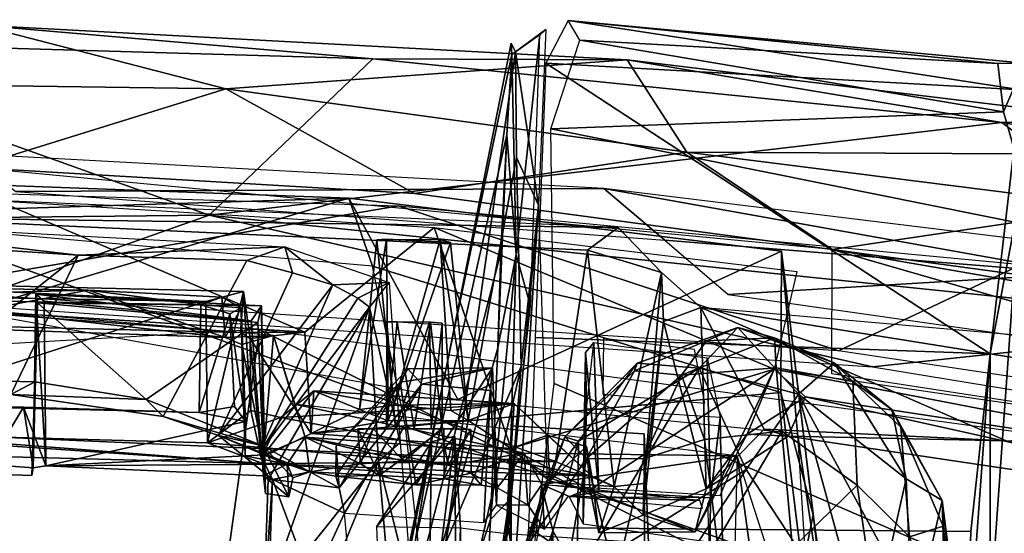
# Model space of a CAD drawing. Header units: millimetres. Extents: x -367 to 317, y -615 to 392.
# Tile 177 of 191: x 16 to 77, y 264 to 295. Entities that reach past the tile are written whole.
import ezdxf

# ---------------------------------------------------------------- set-up
doc = ezdxf.new("R2010")
doc.units = ezdxf.units.MM
doc.layers.add('Fbx_Root', color=7, linetype='Continuous', true_color=0x000000)
doc.styles.add('Default', font='arial.ttf')
doc.dimstyles.new('Default', dxfattribs={"dimscale": 10, "dimtxt": 2.5, "dimasz": 3, "dimexe": 1, "dimexo": 0.5, "dimgap": 0.8, "dimtad": 1, "dimtoh": 1, "dimzin": 1, "dimdsep": 46, "dimtxsty": 'Default', "dimcen": 2.5, "dimadec": 1, "dimazin": 1, "dimtfac": 1, "dimtdec": 4, "dimtix": 1, "dimtofl": 0, "dimtmove": 1, "dimatfit": 3, "dimfxl": 1, "dimtolj": 1, "dimtzin": 1, "dimarcsym": 0})

# ---------------------------------------------------------------- blocks, each defined once
blk = doc.blocks.new('*D1')
at = {"layer": 'Defpoints', "color": 0}
for p in [(-317.816, 295.28), (317.184, 295.28), (-317.816, -604.775)]:
    blk.add_point(p, dxfattribs=at)
at = {"layer": 'Fbx_Root', "color": 0, "lineweight": -2}
for p, q in [((-317.816, 290.28), (-317.816, -614.775)), ((317.184, 290.28), (317.184, -614.775)), ((287.184, -604.775), (-287.816, -604.775))]:
    blk.add_line(p, q, dxfattribs=at)
at = {"layer": 'Fbx_Root', "color": 0}
for points in [[(-287.816, -599.775), (-287.816, -609.775), (-317.816, -604.775)], [(287.184, -609.775), (287.184, -599.775), (317.184, -604.775)]]:
    blk.add_solid(points, dxfattribs=at)
at = {"layer": 'Fbx_Root', "color": 0, "insert": (-0.316, -584.012), "char_height": 25, "attachment_point": 5, "style": 'Default'}
blk.add_mtext('\\A1;635.00', dxfattribs=at)

msp = doc.modelspace()

# ---------------------------------------------------------------- linework, layer by layer
at = {"layer": 'Fbx_Root'}
for points in [[(49.873, 295.226, 392.894), (48.485, 292.579, 402.349), (77.836, 290.94, 399.486)], [(49.873, 295.226, 392.894), (76.421, 292.571, 385.574), (50.592, 294.004, 383.732)], [(77.836, 290.94, 399.486), (78.072, 292.598, 392.07), (49.873, 295.226, 392.894)], [(76.421, 292.571, 385.574), (49.873, 295.226, 392.894), (78.072, 292.598, 392.07)], [(-3.994, 291.465, 945.32), (13.465, 294.93, 968.084), (28.712, 291.01, 946.521)], [(37.807, 292.853, 969.491), (13.465, 294.93, 968.084), (-2.584, 294.037, 969.876)], [(37.807, 292.853, 969.491), (53.514, 292.803, 966.816), (13.465, 294.93, 968.084)], [(13.465, 294.93, 968.084), (53.514, 292.803, 966.816), (28.712, 291.01, 946.521)], [(46.393, 293.123, 398.117), (48.116, 294.364, 397.794), (48.499, 294.675, 383.649), (46.619, 293.289, 384.378)], [(48.032, 283.813, 370.08), (46.619, 293.289, 384.378), (48.499, 294.675, 383.649)], [(27.69, 283.183, 970.092), (-2.584, 294.037, 969.876), (-40.459, 282.467, 969.829)], [(37.807, 292.853, 969.491), (-2.584, 294.037, 969.876), (27.69, 283.183, 970.092)], [(48.116, 294.364, 397.794), (46.393, 293.123, 398.117), (46.648, 280.744, 429.296)], [(47.545, 277.553, 437.143), (48.116, 294.364, 397.794), (46.648, 280.744, 429.296)], [(50.592, 294.004, 383.732), (76.761, 289.588, 379.76), (48.808, 288.537, 375.104)], [(50.592, 294.004, 383.732), (76.421, 292.571, 385.574), (76.761, 289.588, 379.76)], [(46.356, 293.821, 391.726), (38.674, 255.37, 398.383), (38.485, 255.314, 406.651), (46.393, 293.123, 398.117)], [(46.619, 293.289, 384.378), (42.286, 262.871, 380.282), (38.674, 255.37, 398.383), (46.356, 293.821, 391.726)], [(46.668, 286.755, 375.415), (42.286, 262.871, 380.282), (46.619, 293.289, 384.378)], [(46.393, 293.123, 398.117), (46.619, 293.289, 384.378), (46.356, 293.821, 391.726)], [(46.619, 293.289, 384.378), (48.032, 283.813, 370.08), (46.668, 286.755, 375.415)], [(76.665, 288.917, 968.123), (37.807, 292.853, 969.491), (27.69, 283.183, 970.092)], [(53.514, 292.803, 966.816), (57.209, 287.092, 937.36), (28.712, 291.01, 946.521)], [(76.665, 288.917, 968.123), (53.514, 292.803, 966.816), (37.807, 292.853, 969.491)], [(46.393, 293.123, 398.117), (38.485, 255.314, 406.651), (38.306, 253.628, 416.1), (46.082, 288.159, 409.565)], [(46.393, 293.123, 398.117), (46.082, 288.159, 409.565), (46.648, 280.744, 429.296)], [(76.665, 288.917, 968.123), (83.503, 289.136, 965.949), (53.514, 292.803, 966.816)], [(53.514, 292.803, 966.816), (83.503, 289.136, 965.949), (85.857, 286.937, 953.015), (57.209, 287.092, 937.36)], [(48.485, 292.579, 402.349), (47.832, 275.617, 442.031), (75.944, 274.615, 438.446)], [(75.944, 274.615, 438.446), (77.836, 290.94, 399.486), (48.485, 292.579, 402.349)], [(76.761, 289.588, 379.76), (76.421, 292.571, 385.574), (78.072, 292.598, 392.07)], [(78.072, 292.598, 392.07), (78.781, 282.477, 371.549), (76.761, 289.588, 379.76)], [(28.712, 291.01, 946.521), (13.044, 286.14, 923.889), (-3.994, 291.465, 945.32)], [(13.044, 286.14, 923.889), (28.712, 291.01, 946.521), (40.365, 284.536, 922.333)], [(28.712, 291.01, 946.521), (57.209, 287.092, 937.36), (40.365, 284.536, 922.333)], [(75.944, 274.615, 438.446), (77.761, 284.205, 411.82), (77.836, 290.94, 399.486)], [(48.808, 288.537, 375.104), (76.761, 289.588, 379.76), (78.781, 282.477, 371.549)], [(121.496, 281.442, 965.39), (83.503, 289.136, 965.949), (76.665, 288.917, 968.123)], [(27.69, 283.183, 970.092), (93.12, 276.419, 967.587), (76.665, 288.917, 968.123)], [(49.002, 272.762, 359.799), (48.808, 288.537, 375.104), (78.781, 282.477, 371.549), (77.902, 260.245, 352.334)], [(121.496, 281.442, 965.39), (76.665, 288.917, 968.123), (93.12, 276.419, 967.587)], [(46.082, 288.159, 409.565), (38.306, 253.628, 416.1), (38.196, 251.251, 425.074), (45.701, 280.899, 425.595)], [(46.648, 280.744, 429.296), (46.082, 288.159, 409.565), (45.526, 274.98, 440.603)], [(45.526, 274.98, 440.603), (46.082, 288.159, 409.565), (45.701, 280.899, 425.595)], [(12.702, 286.97, 962.965), (15.748, 284.649, 948.067), (52.071, 284.83, 961.963)], [(66.18, 281.071, 918.263), (40.365, 284.536, 922.333), (57.209, 287.092, 937.36)], [(42.286, 262.871, 380.282), (46.668, 286.755, 375.415), (46.957, 273.848, 362.195)], [(48.032, 283.813, 370.08), (46.957, 273.848, 362.195), (46.668, 286.755, 375.415)], [(85.857, 286.937, 953.015), (83.961, 283.7, 935.284), (57.209, 287.092, 937.36)], [(57.209, 287.092, 937.36), (83.961, 283.7, 935.284), (66.18, 281.071, 918.263)], [(66.18, 281.071, 918.263), (13.044, 286.14, 923.889), (40.365, 284.536, 922.333)], [(0.181, 285.571, 921.9), (36.313, 284.243, 920.512), (1.825, 283.156, 912.266)], [(0.181, 285.571, 921.9), (12.871, 277.237, 921.901), (36.313, 284.243, 920.512)], [(-11.54, 285.334, 963.981), (39.379, 283.756, 963.46), (8.94, 278.541, 964.371)], [(-4.011, 284.888, 948.062), (7.453, 283.042, 946.363), (52.967, 282.423, 946.547)], [(55.844, 281.646, 945.39), (52.071, 284.83, 961.963), (15.748, 284.649, 948.067)], [(52.071, 284.83, 961.963), (81.438, 279.568, 948.627), (98.402, 279.158, 959.789)], [(52.071, 284.83, 961.963), (55.844, 281.646, 945.39), (81.438, 279.568, 948.627)], [(37.788, 280.028, 905.502), (1.825, 283.156, 912.266), (36.313, 284.243, 920.512)], [(36.313, 284.243, 920.512), (12.871, 277.237, 921.901), (43.052, 271.788, 920.147)], [(63.018, 272.212, 882.788), (37.788, 280.028, 905.502), (36.313, 284.243, 920.512), (63.06, 280.95, 917.583)], [(36.313, 284.243, 920.512), (43.052, 271.788, 920.147), (63.06, 280.95, 917.583)], [(75.944, 274.615, 438.446), (75.947, 258.608, 476.25), (77.761, 284.205, 411.82)], [(75.947, 258.608, 476.25), (80.922, 249.665, 425.299), (77.761, 284.205, 411.82)], [(3.971, 277.863, 922.62), (14.623, 284.079, 922.296), (33.596, 275.954, 921.397)], [(66.581, 274.796, 962.95), (8.94, 278.541, 964.371), (39.379, 283.756, 963.46)], [(41.582, 282.417, 920.655), (33.596, 275.954, 921.397), (14.623, 284.079, 922.296)], [(39.379, 283.756, 963.46), (77.879, 280.133, 962.088), (66.581, 274.796, 962.95)], [(46.957, 273.848, 362.195), (48.032, 283.813, 370.08), (46.181, 263.917, 354.224)], [(46.544, 260.92, 350.479), (46.181, 263.917, 354.224), (48.032, 283.813, 370.08)], [(48.579, 266.727, 354.63), (46.544, 260.92, 350.479), (48.032, 283.813, 370.08)], [(99.978, 276.491, 917.636), (66.18, 281.071, 918.263), (83.961, 283.7, 935.284)], [(27.69, 283.183, 970.092), (-40.459, 282.467, 969.829), (12.077, 277.656, 965.971)], [(0.673, 282.927, 911.662), (32.365, 281.223, 908.287), (19.583, 280.716, 908.677)], [(19.583, 280.716, 908.677), (4.557, 281.699, 910.016), (0.673, 282.927, 911.662)], [(7.453, 283.042, 946.363), (3.48, 269.954, 944.918), (49.078, 267.939, 943.846)], [(51.056, 281.028, 945.018), (52.967, 282.423, 946.547), (7.453, 283.042, 946.363)], [(51.056, 281.028, 945.018), (7.453, 283.042, 946.363), (49.078, 267.939, 943.846)], [(68.673, 273.807, 964.475), (27.69, 283.183, 970.092), (12.077, 277.656, 965.971)], [(27.69, 283.183, 970.092), (68.673, 273.807, 964.475), (93.12, 276.419, 967.587)], [(33.987, 269.676, 921.506), (33.596, 275.954, 921.397), (41.582, 282.417, 920.655), (46.353, 268.743, 920.301)], [(41.582, 282.417, 920.655), (62.608, 273.661, 918.295), (46.353, 268.743, 920.301)], [(41.582, 282.417, 920.655), (63.994, 279.704, 918.037), (62.608, 273.661, 918.295)], [(52.967, 282.423, 946.547), (51.056, 281.028, 945.018), (55.637, 279.645, 941.085)], [(19.583, 280.716, 908.677), (9.722, 272.86, 906.783), (4.557, 281.699, 910.016)], [(32.365, 281.223, 908.287), (30.024, 280.382, 907.089), (19.583, 280.716, 908.677)], [(30.024, 280.382, 907.089), (32.365, 281.223, 908.287), (32.839, 279.614, 905.966)], [(32.365, 281.223, 908.287), (38.803, 279.017, 902.036), (35.334, 278.875, 903.912)], [(35.334, 278.875, 903.912), (32.839, 279.614, 905.966), (32.365, 281.223, 908.287)], [(36.968, 271.172, 933.164), (38.645, 281.692, 930.044), (38.043, 281.657, 934.22)], [(38.748, 270.472, 929.278), (38.645, 281.692, 930.044), (36.968, 271.172, 933.164)], [(36.968, 271.172, 933.164), (38.043, 281.657, 934.22), (39.075, 271.431, 935.823)], [(42.591, 281.494, 930.648), (41.966, 281.672, 935.142), (38.043, 281.657, 934.22), (38.645, 281.692, 930.044)], [(41.966, 281.672, 935.142), (39.075, 271.431, 935.823), (38.043, 281.657, 934.22)], [(42.591, 281.494, 930.648), (38.645, 281.692, 930.044), (38.748, 270.472, 929.278)], [(43.692, 270.481, 931.353), (42.591, 281.494, 930.648), (38.748, 270.472, 929.278)], [(39.075, 271.431, 935.823), (41.966, 281.672, 935.142), (42.624, 271.111, 935.095)], [(43.692, 270.481, 931.353), (41.966, 281.672, 935.142), (42.591, 281.494, 930.648)], [(42.624, 271.111, 935.095), (41.966, 281.672, 935.142), (43.692, 270.481, 931.353)], [(55.844, 281.646, 945.39), (59.748, 278.283, 930.271), (81.438, 279.568, 948.627)], [(9.722, 272.86, 906.783), (19.583, 280.716, 908.677), (15.441, 272.088, 906.264)], [(15.441, 272.088, 906.264), (19.583, 280.716, 908.677), (30.024, 280.382, 907.089), (24.847, 270.732, 904.749)], [(45.701, 280.899, 425.595), (38.196, 251.251, 425.074), (38.018, 248.421, 434.551), (45.526, 274.98, 440.603)], [(64.05, 269.688, 917.579), (63.06, 280.95, 917.583), (43.052, 271.788, 920.147)], [(46.648, 280.744, 429.296), (45.526, 274.98, 440.603), (45.079, 264.351, 467.981)], [(46.648, 280.744, 429.296), (45.079, 264.351, 467.981), (46.234, 265.561, 467.191)], [(46.648, 280.744, 429.296), (46.234, 265.561, 467.191), (47.545, 277.553, 437.143)], [(51.056, 281.028, 945.018), (49.078, 267.939, 943.846), (52.717, 266.408, 942.024)], [(55.637, 279.645, 941.085), (51.056, 281.028, 945.018), (52.717, 266.408, 942.024)], [(63.06, 280.95, 917.583), (65.005, 264.648, 857.541), (63.018, 272.212, 882.788)], [(64.05, 269.688, 917.579), (66.098, 255.642, 866.773), (63.06, 280.95, 917.583)], [(63.06, 280.95, 917.583), (66.098, 255.642, 866.773), (65.005, 264.648, 857.541)], [(66.154, 273.365, 917.809), (66.18, 281.071, 918.263), (123.325, 264.571, 914.595)], [(66.18, 281.071, 918.263), (128.265, 270.306, 914.543), (123.325, 264.571, 914.595)], [(128.265, 270.306, 914.543), (66.18, 281.071, 918.263), (99.978, 276.491, 917.636)], [(30.024, 280.382, 907.089), (32.839, 279.614, 905.966), (28.269, 269.549, 902.982), (24.847, 270.732, 904.749)], [(39.82, 270.108, 866.548), (37.788, 280.028, 905.502), (63.018, 272.212, 882.788)], [(109.661, 268.334, 960.569), (66.581, 274.796, 962.95), (77.879, 280.133, 962.088)], [(35.334, 278.875, 903.912), (28.269, 269.549, 902.982), (32.839, 279.614, 905.966)], [(55.637, 279.645, 941.085), (52.717, 266.408, 942.024), (54.553, 266.589, 939.04)], [(55.771, 276.608, 931.541), (55.637, 279.645, 941.085), (54.553, 266.589, 939.04)], [(55.637, 279.645, 941.085), (55.771, 276.608, 931.541), (58.063, 277.467, 929.061)], [(100.756, 272.414, 928.193), (81.438, 279.568, 948.627), (59.748, 278.283, 930.271)], [(8.493, 276.313, 923.217), (-3.655, 278.919, 940.201), (20.201, 278.549, 939.925)], [(20.201, 278.549, 939.925), (-3.655, 278.919, 940.201), (2.537, 278.085, 941.387)], [(29.803, 278.466, 939.739), (0.837, 279.154, 940.505), (-0.893, 276.673, 923.584), (29.618, 275.935, 922.877)], [(-0.305, 278.34, 941.603), (0.837, 279.154, 940.505), (27.49, 277.853, 941.256)], [(29.803, 278.466, 939.739), (27.49, 277.853, 941.256), (0.837, 279.154, 940.505)], [(28.269, 269.549, 902.982), (35.334, 278.875, 903.912), (30.8, 268.477, 899.9)], [(36.883, 278.058, 901.186), (30.8, 268.477, 899.9), (35.334, 278.875, 903.912)], [(36.883, 278.058, 901.186), (35.334, 278.875, 903.912), (38.803, 279.017, 902.036)], [(38.803, 279.017, 902.036), (37.595, 277.496, 897.858), (36.883, 278.058, 901.186)], [(37.595, 277.496, 897.858), (38.803, 279.017, 902.036), (39.493, 269.115, 862.221)], [(-0.305, 278.34, 941.603), (27.49, 277.853, 941.256), (2.457, 269.793, 941.763)], [(2.537, 278.085, 941.387), (1.795, 271.602, 941.54), (27.07, 270.984, 941.163), (27.172, 277.629, 940.905)], [(2.537, 278.085, 941.387), (27.172, 277.629, 940.905), (20.201, 278.549, 939.925)], [(8.493, 276.313, 923.217), (20.201, 278.549, 939.925), (28.672, 275.612, 922.252)], [(17.072, 277.755, 913.41), (16.977, 278.299, 915.378), (16.804, 267.561, 915.903)], [(16.977, 278.299, 915.378), (17.593, 267.686, 916.672), (16.804, 267.561, 915.903)], [(16.977, 278.299, 915.378), (17.072, 277.755, 913.41), (30.92, 277.577, 914.967)], [(17.593, 267.686, 916.672), (16.977, 278.299, 915.378), (17.488, 277.856, 916.444)], [(30.92, 277.577, 914.967), (30.282, 276.655, 915.737), (16.977, 278.299, 915.378)], [(16.977, 278.299, 915.378), (30.282, 276.655, 915.737), (17.488, 277.856, 916.444)], [(28.672, 275.612, 922.252), (20.201, 278.549, 939.925), (28.472, 278.115, 939.119)], [(28.472, 278.115, 939.119), (20.201, 278.549, 939.925), (27.172, 277.629, 940.905)], [(29.67, 277.462, 938.124), (28.472, 278.115, 939.119), (27.172, 277.629, 940.905)], [(29.803, 278.466, 939.739), (27.583, 269.111, 941.37), (27.49, 277.853, 941.256)], [(29.803, 278.466, 939.739), (30.259, 271.108, 939.893), (27.583, 269.111, 941.37)], [(28.672, 275.612, 922.252), (28.472, 278.115, 939.119), (29.67, 277.462, 938.124)], [(30.229, 275.565, 924.977), (29.803, 278.466, 939.739), (29.618, 275.935, 922.877)], [(29.803, 278.466, 939.739), (30.229, 275.565, 924.977), (30.259, 271.108, 939.893)], [(37.595, 277.496, 897.858), (30.8, 268.477, 899.9), (36.883, 278.058, 901.186)], [(29.618, 275.935, 922.877), (-0.893, 276.673, 923.584), (3.971, 277.863, 922.62)], [(2.457, 269.793, 941.763), (27.49, 277.853, 941.256), (27.583, 269.111, 941.37)], [(3.971, 277.863, 922.62), (33.596, 275.954, 921.397), (29.618, 275.935, 922.877)], [(17.072, 277.755, 913.41), (16.804, 267.561, 915.903), (16.906, 272.878, 911.849)], [(23.791, 271.776, 910.539), (17.072, 277.755, 913.41), (16.906, 272.878, 911.849)], [(30.696, 276.548, 911.154), (30.92, 277.577, 914.967), (17.072, 277.755, 913.41)], [(23.791, 271.776, 910.539), (30.696, 276.548, 911.154), (17.072, 277.755, 913.41)], [(30.282, 276.655, 915.737), (31.053, 267.064, 915.796), (17.593, 267.686, 916.672), (17.488, 277.856, 916.444)], [(28.958, 277.089, 940.107), (27.172, 277.629, 940.905), (27.07, 270.984, 941.163)], [(27.172, 277.629, 940.905), (28.958, 277.089, 940.107), (29.67, 277.462, 938.124)], [(29.702, 275.193, 923.23), (28.672, 275.612, 922.252), (29.67, 277.462, 938.124)], [(29.67, 277.462, 938.124), (28.958, 277.089, 940.107), (29.922, 270.417, 938.154)], [(29.702, 275.193, 923.23), (29.67, 277.462, 938.124), (29.922, 270.417, 938.154)], [(31.053, 267.064, 915.796), (30.282, 276.655, 915.737), (30.92, 277.577, 914.967)], [(30.696, 276.548, 911.154), (31.008, 268.922, 908.052), (30.92, 277.577, 914.967)], [(30.8, 268.477, 899.9), (37.595, 277.496, 897.858), (31.327, 266.83, 896.382)], [(31.173, 265.962, 908.068), (31.053, 267.064, 915.796), (30.92, 277.577, 914.967)], [(31.008, 268.922, 908.052), (31.173, 265.962, 908.068), (30.92, 277.577, 914.967)], [(38.141, 267.969, 860.128), (31.066, 259.073, 871.89), (37.595, 277.496, 897.858)], [(31.327, 266.83, 896.382), (37.595, 277.496, 897.858), (31.066, 259.073, 871.89)], [(39.493, 269.115, 862.221), (38.141, 267.969, 860.128), (37.595, 277.496, 897.858)], [(58.063, 277.467, 929.061), (55.771, 276.608, 931.541), (58.405, 266.263, 927.623)], [(99.83, 270.777, 926.657), (85.275, 275.085, 929.24), (58.063, 277.467, 929.061)], [(58.405, 266.263, 927.623), (61.986, 269.944, 927.901), (58.063, 277.467, 929.061)], [(99.83, 270.777, 926.657), (58.063, 277.467, 929.061), (76.941, 269.229, 927.448)], [(61.986, 269.944, 927.901), (76.941, 269.229, 927.448), (58.063, 277.467, 929.061)], [(28.672, 275.612, 922.252), (13.291, 277.332, 921.866), (8.493, 276.313, 923.217)], [(13.291, 277.332, 921.866), (28.672, 275.612, 922.252), (31.663, 275.739, 921.176)], [(27.07, 270.984, 941.163), (29.256, 271.359, 940.217), (28.958, 277.089, 940.107)], [(28.958, 277.089, 940.107), (29.256, 271.359, 940.217), (29.922, 270.417, 938.154)], [(23.791, 271.776, 910.539), (31.008, 268.922, 908.052), (30.696, 276.548, 911.154)], [(38.64, 269.96, 908.464), (38.671, 276.582, 910.278), (39.198, 269.972, 910.928)], [(38.64, 269.96, 908.464), (39.295, 276.58, 907.699), (38.671, 276.582, 910.278)], [(40.352, 269.971, 907.43), (39.295, 276.58, 907.699), (38.64, 269.96, 908.464)], [(41.301, 276.572, 910.857), (39.198, 269.972, 910.928), (38.671, 276.582, 910.278)], [(41.354, 276.575, 907.784), (41.301, 276.572, 910.857), (38.671, 276.582, 910.278), (39.295, 276.58, 907.699)], [(39.198, 269.972, 910.928), (41.301, 276.572, 910.857), (41.41, 269.969, 910.721)], [(39.295, 276.58, 907.699), (40.352, 269.971, 907.43), (41.354, 276.575, 907.784)], [(42.081, 269.969, 908.76), (41.354, 276.575, 907.784), (40.352, 269.971, 907.43)], [(41.301, 276.572, 910.857), (41.354, 276.575, 907.784), (42.083, 276.511, 909.197)], [(41.41, 269.969, 910.721), (41.301, 276.572, 910.857), (42.083, 276.511, 909.197)], [(42.083, 276.511, 909.197), (41.354, 276.575, 907.784), (42.081, 269.969, 908.76)], [(41.41, 269.969, 910.721), (42.083, 276.511, 909.197), (42.081, 269.969, 908.76)], [(60.351, 276.231, 399.068), (54.13, 274.038, 400.006), (53.979, 273.553, 392.856), (58.409, 275.413, 391.333)], [(54.13, 274.038, 400.006), (60.351, 276.231, 399.068), (57.964, 273.715, 409.939)], [(54.509, 264.624, 929.443), (55.771, 276.608, 931.541), (54.553, 266.589, 939.04)], [(54.509, 264.624, 929.443), (58.405, 266.263, 927.623), (55.771, 276.608, 931.541)], [(60.351, 276.231, 399.068), (64.093, 272.114, 414.84), (57.964, 273.715, 409.939)], [(58.409, 275.413, 391.333), (62.63, 275.596, 392.038), (60.351, 276.231, 399.068)], [(60.351, 276.231, 399.068), (66.315, 274.045, 403.427), (64.093, 272.114, 414.84)], [(62.63, 275.596, 392.038), (66.315, 274.045, 403.427), (60.351, 276.231, 399.068)], [(127.541, 264.147, 960.868), (93.12, 276.419, 967.587), (68.673, 273.807, 964.475)], [(-54.065, 242.658, 884.729), (28, 255.966, 918.33), (30.805, 276.103, 967.343), (-56.419, 271.136, 960.547)], [(80.17, 251.459, 916.816), (30.805, 276.103, 967.343), (28, 255.966, 918.33)], [(31.663, 275.739, 921.176), (28.672, 275.612, 922.252), (29.702, 275.193, 923.23)], [(33.596, 275.954, 921.397), (30.229, 275.565, 924.977), (29.618, 275.935, 922.877)], [(31.663, 275.739, 921.176), (29.702, 275.193, 923.23), (31.036, 268.367, 921.809)], [(30.229, 275.565, 924.977), (33.596, 275.954, 921.397), (33.987, 269.676, 921.506)], [(80.17, 251.459, 916.816), (121.244, 263.859, 961.967), (30.805, 276.103, 967.343)], [(31.663, 275.739, 921.176), (31.036, 268.367, 921.809), (33.616, 269.461, 920.375)], [(32.953, 271.492, 920.959), (31.663, 275.739, 921.176), (33.616, 269.461, 920.375)], [(75.944, 274.615, 438.446), (47.832, 275.617, 442.031), (47.42, 263.871, 472.551), (74.743, 263.617, 466.547)], [(31.036, 268.367, 921.809), (29.702, 275.193, 923.23), (29.918, 268.3, 923.822)], [(29.918, 268.3, 923.822), (29.702, 275.193, 923.23), (29.922, 270.417, 938.154)], [(33.987, 269.676, 921.506), (30.898, 268.183, 925.045), (30.229, 275.565, 924.977)], [(30.229, 275.565, 924.977), (30.898, 268.183, 925.045), (30.259, 271.108, 939.893)], [(51.005, 271.209, 898.637), (51.451, 275.301, 913.72), (50.945, 274.684, 912.938)], [(51.764, 266.087, 913.959), (50.945, 274.684, 912.938), (51.451, 275.301, 913.72)], [(58.463, 274.359, 912.909), (58.659, 265.7, 913.113), (51.764, 266.087, 913.959), (51.451, 275.301, 913.72)], [(52.018, 272.108, 899.348), (58.323, 271.554, 899.338), (57.669, 274.869, 911.796), (52.045, 275.563, 912.469)], [(56.88, 273.281, 386.213), (58.409, 275.413, 391.333), (53.979, 273.553, 392.856)], [(56.88, 273.281, 386.213), (62.721, 273.733, 386.398), (62.63, 275.596, 392.038)], [(56.88, 273.281, 386.213), (62.63, 275.596, 392.038), (58.409, 275.413, 391.333)], [(62.63, 275.596, 392.038), (67.457, 272.901, 391.084), (66.315, 274.045, 403.427)], [(62.721, 273.733, 386.398), (67.457, 272.901, 391.084), (62.63, 275.596, 392.038)], [(45.526, 274.98, 440.603), (38.018, 248.421, 434.551), (37.696, 242.164, 453.848), (45.079, 264.351, 467.981)], [(50.788, 266.126, 913.547), (50.945, 274.684, 912.938), (51.764, 266.087, 913.959)], [(50.794, 264.096, 898.561), (50.945, 274.684, 912.938), (50.788, 266.126, 913.547)], [(50.945, 274.684, 912.938), (50.794, 264.096, 898.561), (51.005, 271.209, 898.637)], [(74.448, 254.061, 493.046), (75.947, 258.608, 476.25), (75.944, 274.615, 438.446)], [(74.743, 263.617, 466.547), (74.448, 254.061, 493.046), (75.944, 274.615, 438.446)], [(38.789, 248.334, 388.221), (42.286, 262.871, 380.282), (46.957, 273.848, 362.195), (40.312, 244.356, 374.414)], [(46.957, 273.848, 362.195), (46.181, 263.917, 354.224), (40.312, 244.356, 374.414)], [(50.51, 269.197, 415.726), (49.656, 269.475, 400.238), (54.13, 274.038, 400.006)], [(53.979, 273.553, 392.856), (54.13, 274.038, 400.006), (49.656, 269.475, 400.238)], [(54.13, 274.038, 400.006), (57.964, 273.715, 409.939), (50.51, 269.197, 415.726)], [(58.659, 265.7, 913.113), (58.463, 274.359, 912.909), (59.254, 270.663, 898.728)], [(66.315, 274.045, 403.427), (70.762, 266.865, 422.099), (64.093, 272.114, 414.84)], [(66.315, 274.045, 403.427), (69.872, 271.158, 405.118), (70.762, 266.865, 422.099)], [(67.457, 272.901, 391.084), (69.872, 271.158, 405.118), (66.315, 274.045, 403.427)], [(35.711, 266.326, 900.458), (39.961, 273.675, 902.186), (35.531, 268.891, 903.986)], [(39.493, 272.851, 903.156), (35.531, 268.891, 903.986), (39.961, 273.675, 902.186)], [(40.822, 272.729, 898.619), (39.961, 273.675, 902.186), (35.711, 266.326, 900.458)], [(39.961, 273.675, 902.186), (45.186, 273.751, 904.132), (39.493, 272.851, 903.156)], [(45.186, 273.751, 904.132), (40.449, 266.509, 903.038), (39.493, 272.851, 903.156)], [(39.961, 273.675, 902.186), (40.822, 272.729, 898.619), (45.186, 273.751, 904.132)], [(40.449, 266.509, 903.038), (45.186, 273.751, 904.132), (44.498, 266.472, 904.531)], [(40.822, 272.729, 898.619), (45.08, 272.332, 898.597), (45.186, 273.751, 904.132)], [(44.498, 266.472, 904.531), (45.186, 273.751, 904.132), (45.487, 266.319, 903.345)], [(45.443, 265.238, 899.539), (45.487, 266.319, 903.345), (45.186, 273.751, 904.132), (45.08, 272.332, 898.597)], [(46.353, 268.743, 920.301), (62.608, 273.661, 918.295), (51.224, 266.19, 919.858)], [(49.656, 269.475, 400.238), (51.013, 268.125, 387.886), (53.979, 273.553, 392.856)], [(50.432, 260.925, 446.843), (57.964, 273.715, 409.939), (60.872, 267.452, 428.871)], [(57.964, 273.715, 409.939), (50.432, 260.925, 446.843), (50.51, 269.197, 415.726)], [(51.013, 268.125, 387.886), (56.88, 273.281, 386.213), (53.979, 273.553, 392.856)], [(51.013, 268.125, 387.886), (54.531, 268.105, 382.435), (56.88, 273.281, 386.213)], [(57.727, 263.589, 919.636), (51.224, 266.19, 919.858), (62.608, 273.661, 918.295)], [(54.531, 268.105, 382.435), (58.295, 269.297, 381.052), (56.88, 273.281, 386.213)], [(62.721, 273.733, 386.398), (56.88, 273.281, 386.213), (58.295, 269.297, 381.052), (63.072, 269.817, 381.775)], [(62.608, 273.661, 918.295), (60.927, 269.639, 920.126), (57.727, 263.589, 919.636)], [(57.964, 273.715, 409.939), (64.093, 272.114, 414.84), (60.872, 267.452, 428.871)], [(62.608, 273.661, 918.295), (64.53, 271.953, 918.906), (60.927, 269.639, 920.126)], [(62.608, 273.661, 918.295), (107.573, 267.124, 915.549), (98.512, 266.743, 917.466)], [(98.512, 266.743, 917.466), (64.53, 271.953, 918.906), (62.608, 273.661, 918.295)], [(67.457, 272.901, 391.084), (62.721, 273.733, 386.398), (63.072, 269.817, 381.775), (67.732, 266.486, 382.764)], [(16.906, 272.878, 911.849), (14.162, 272.928, 911.947), (15.441, 272.088, 906.264)], [(16.906, 272.878, 911.849), (16.733, 267.09, 912.586), (14.324, 267.157, 912.502), (14.162, 272.928, 911.947)], [(15.441, 272.088, 906.264), (23.791, 271.776, 910.539), (16.906, 272.878, 911.849)], [(16.804, 267.561, 915.903), (16.733, 267.09, 912.586), (16.906, 272.878, 911.849)], [(35.531, 268.891, 903.986), (39.493, 272.851, 903.156), (35.52, 267.046, 904.577)], [(39.493, 272.851, 903.156), (40.449, 266.509, 903.038), (35.52, 267.046, 904.577)], [(40.822, 272.729, 898.619), (35.711, 266.326, 900.458), (36.043, 264.74, 898.456)], [(36.043, 264.74, 898.456), (44.662, 264.172, 898.431), (45.08, 272.332, 898.597), (40.822, 272.729, 898.619)], [(49.002, 272.762, 359.799), (77.902, 260.245, 352.334), (46.998, 256.314, 346.573)], [(67.457, 272.901, 391.084), (70.428, 270.066, 394.195), (69.872, 271.158, 405.118)], [(70.428, 270.066, 394.195), (67.457, 272.901, 391.084), (67.732, 266.486, 382.764), (70.961, 263.276, 385.252)], [(15.441, 272.088, 906.264), (24.847, 270.732, 904.749), (23.791, 271.776, 910.539)], [(30.898, 268.183, 925.045), (33.987, 269.676, 921.506), (34.163, 272.321, 940.398)], [(34.163, 272.321, 940.398), (32.111, 270.667, 941.211), (30.898, 268.183, 925.045)], [(32.111, 270.667, 941.211), (34.163, 272.321, 940.398), (46.542, 271.533, 940.256)], [(36.968, 271.172, 933.164), (34.163, 272.321, 940.398), (33.987, 269.676, 921.506)], [(36.968, 271.172, 933.164), (39.075, 271.431, 935.823), (34.163, 272.321, 940.398)], [(46.542, 271.533, 940.256), (34.163, 272.321, 940.398), (39.075, 271.431, 935.823)], [(63.018, 272.212, 882.788), (64.354, 261.361, 836.313), (39.82, 270.108, 866.548)], [(44.662, 264.172, 898.431), (45.443, 265.238, 899.539), (45.08, 272.332, 898.597)], [(60.872, 267.452, 428.871), (64.093, 272.114, 414.84), (68.584, 255.687, 457.251)], [(63.018, 272.212, 882.788), (65.005, 264.648, 857.541), (64.354, 261.361, 836.313)], [(64.093, 272.114, 414.84), (69.646, 261.934, 439.856), (68.584, 255.687, 457.251)], [(64.093, 272.114, 414.84), (70.762, 266.865, 422.099), (69.646, 261.934, 439.856)], [(1.795, 271.602, 941.54), (1.323, 267.921, 916.882), (14.07, 267.756, 916.719), (16.21, 271.306, 940.949)], [(27.07, 270.984, 941.163), (1.795, 271.602, 941.54), (16.21, 271.306, 940.949)], [(23.791, 271.776, 910.539), (24.847, 270.732, 904.749), (31.008, 268.922, 908.052)], [(29.922, 270.417, 938.154), (29.256, 271.359, 940.217), (27.07, 270.984, 941.163)], [(46.542, 271.533, 940.256), (51.337, 267.044, 940.447), (32.111, 270.667, 941.211)], [(60.312, 268.292, 918.226), (32.953, 271.492, 920.959), (47.148, 268.468, 919.31)], [(33.616, 269.461, 920.375), (47.148, 268.468, 919.31), (32.953, 271.492, 920.959)], [(39.075, 271.431, 935.823), (42.624, 271.111, 935.095), (46.542, 271.533, 940.256)], [(42.624, 271.111, 935.095), (43.692, 270.481, 931.353), (46.542, 271.533, 940.256)], [(46.353, 268.743, 920.301), (46.542, 271.533, 940.256), (43.692, 270.481, 931.353)], [(46.353, 268.743, 920.301), (48.596, 269.581, 940.069), (46.542, 271.533, 940.256)], [(51.337, 267.044, 940.447), (46.542, 271.533, 940.256), (48.596, 269.581, 940.069)], [(64.53, 271.953, 918.906), (63.464, 269.516, 926.026), (60.927, 269.639, 920.126)], [(99.843, 264.086, 924.998), (63.464, 269.516, 926.026), (64.53, 271.953, 918.906)], [(64.53, 271.953, 918.906), (98.512, 266.743, 917.466), (99.843, 264.086, 924.998)], [(14.07, 267.756, 916.719), (16.804, 267.561, 915.903), (16.21, 271.306, 940.949)], [(17.593, 267.686, 916.672), (29.922, 270.417, 938.154), (27.07, 270.984, 941.163), (16.21, 271.306, 940.949)], [(16.804, 267.561, 915.903), (17.593, 267.686, 916.672), (16.21, 271.306, 940.949)], [(30.259, 271.108, 939.893), (32.111, 270.667, 941.211), (27.583, 269.111, 941.37)], [(30.898, 268.183, 925.045), (32.111, 270.667, 941.211), (30.259, 271.108, 939.893)], [(38.748, 270.472, 929.278), (36.968, 271.172, 933.164), (33.987, 269.676, 921.506)], [(51.005, 271.209, 898.637), (50.794, 264.096, 898.561), (59.41, 262.855, 898.506), (59.254, 270.663, 898.728)], [(69.872, 271.158, 405.118), (70.428, 270.066, 394.195), (72.981, 265.533, 405.867)], [(72.981, 265.533, 405.867), (70.762, 266.865, 422.099), (69.872, 271.158, 405.118)], [(29.918, 268.3, 923.822), (29.922, 270.417, 938.154), (17.593, 267.686, 916.672)], [(24.847, 270.732, 904.749), (28.269, 269.549, 902.982), (31.008, 268.922, 908.052)], [(27.583, 269.111, 941.37), (32.111, 270.667, 941.211), (51.337, 267.044, 940.447)], [(43.692, 270.481, 931.353), (38.748, 270.472, 929.278), (33.987, 269.676, 921.506)], [(46.353, 268.743, 920.301), (43.692, 270.481, 931.353), (33.987, 269.676, 921.506)], [(46.367, 270.151, 893.253), (46.038, 263.473, 895.993), (46.323, 259.942, 851.962)], [(46.038, 263.473, 895.993), (46.367, 270.151, 893.253), (54.57, 269.656, 893.447), (54.828, 262.896, 896.143)], [(46.323, 259.942, 851.962), (54.605, 259.288, 851.921), (54.57, 269.656, 893.447), (46.367, 270.151, 893.253)], [(59.254, 270.663, 898.728), (59.41, 262.855, 898.506), (58.617, 261.949, 916.37), (58.659, 265.7, 913.113)], [(2.091, 268.594, 943.311), (30.998, 267.823, 942.857), (3.48, 269.954, 944.918)], [(30.998, 267.823, 942.857), (2.091, 268.594, 943.311), (2.457, 269.793, 941.763)], [(2.457, 269.793, 941.763), (27.583, 269.111, 941.37), (30.998, 267.823, 942.857)], [(49.078, 267.939, 943.846), (3.48, 269.954, 944.918), (30.998, 267.823, 942.857)], [(28.269, 269.549, 902.982), (33.913, 267.306, 905.79), (31.008, 268.922, 908.052)], [(28.269, 269.549, 902.982), (31.606, 266.833, 898.673), (33.913, 267.306, 905.79)], [(31.606, 266.833, 898.673), (28.269, 269.549, 902.982), (30.8, 268.477, 899.9)], [(39.198, 269.972, 910.928), (36.874, 269.962, 907.972), (38.64, 269.96, 908.464)], [(36.874, 269.962, 907.972), (39.198, 269.972, 910.928), (37.811, 269.965, 911.899)], [(39.662, 269.966, 905.809), (40.352, 269.971, 907.43), (36.874, 269.962, 907.972)], [(38.64, 269.96, 908.464), (36.874, 269.962, 907.972), (40.352, 269.971, 907.43)], [(36.874, 269.962, 907.972), (38.191, 267.072, 906.235), (39.662, 269.966, 905.809)], [(36.874, 269.962, 907.972), (37.811, 269.965, 911.899), (37.028, 267.801, 910.572)], [(38.191, 267.072, 906.235), (36.874, 269.962, 907.972), (37.028, 267.801, 910.572)], [(37.028, 267.801, 910.572), (37.811, 269.965, 911.899), (39.711, 267.974, 912.731)], [(37.811, 269.965, 911.899), (39.198, 269.972, 910.928), (42.029, 269.968, 912.546)], [(42.029, 269.968, 912.546), (39.711, 267.974, 912.731), (37.811, 269.965, 911.899)], [(42.206, 266.874, 906.11), (42.179, 269.981, 906.149), (38.191, 267.072, 906.235)], [(39.662, 269.966, 905.809), (38.191, 267.072, 906.235), (42.179, 269.981, 906.149)], [(41.41, 269.969, 910.721), (42.029, 269.968, 912.546), (39.198, 269.972, 910.928)], [(42.179, 269.981, 906.149), (40.352, 269.971, 907.43), (39.662, 269.966, 905.809)], [(39.711, 267.974, 912.731), (42.029, 269.968, 912.546), (42.465, 267.71, 912.075)], [(40.992, 259.397, 818.087), (39.82, 270.108, 866.548), (64.354, 261.361, 836.313)], [(40.352, 269.971, 907.43), (42.179, 269.981, 906.149), (42.081, 269.969, 908.76)], [(42.081, 269.969, 908.76), (42.029, 269.968, 912.546), (41.41, 269.969, 910.721)], [(42.029, 269.968, 912.546), (42.081, 269.969, 908.76), (43.847, 269.929, 909.107)], [(42.465, 267.71, 912.075), (42.029, 269.968, 912.546), (43.847, 269.929, 909.107)], [(43.847, 269.929, 909.107), (42.081, 269.969, 908.76), (42.179, 269.981, 906.149)], [(42.179, 269.981, 906.149), (42.206, 266.874, 906.11), (43.847, 269.929, 909.107)], [(43.878, 267.231, 909.365), (43.847, 269.929, 909.107), (42.206, 266.874, 906.11)], [(42.465, 267.71, 912.075), (43.847, 269.929, 909.107), (43.878, 267.231, 909.365)], [(48.596, 269.581, 940.069), (46.353, 268.743, 920.301), (48.731, 266.723, 920.428)], [(48.596, 269.581, 940.069), (48.731, 266.723, 920.428), (51, 268.873, 937.469)], [(48.596, 269.581, 940.069), (51, 268.873, 937.469), (51.337, 267.044, 940.447)], [(54.828, 262.896, 896.143), (54.57, 269.656, 893.447), (54.605, 259.288, 851.921)], [(60.927, 269.639, 920.126), (58.405, 266.263, 927.623), (57.727, 263.589, 919.636)], [(59.081, 263.057, 377.138), (63.072, 269.817, 381.775), (58.295, 269.297, 381.052)], [(61.986, 269.944, 927.901), (58.405, 266.263, 927.623), (63.464, 269.516, 926.026)], [(60.927, 269.639, 920.126), (63.464, 269.516, 926.026), (58.405, 266.263, 927.623)], [(59.081, 263.057, 377.138), (63.734, 262.592, 377.733), (63.072, 269.817, 381.775)], [(76.941, 269.229, 927.448), (61.986, 269.944, 927.901), (63.464, 269.516, 926.026)], [(63.734, 262.592, 377.733), (67.732, 266.486, 382.764), (63.072, 269.817, 381.775)], [(64.986, 254.45, 868.599), (66.098, 255.642, 866.773), (64.05, 269.688, 917.579)], [(70.428, 270.066, 394.195), (70.961, 263.276, 385.252), (73.033, 263.94, 395.756)], [(73.033, 263.94, 395.756), (72.981, 265.533, 405.867), (70.428, 270.066, 394.195)], [(27.583, 269.111, 941.37), (51.337, 267.044, 940.447), (30.998, 267.823, 942.857)], [(32.611, 265.755, 907.139), (31.008, 268.922, 908.052), (32.847, 266.938, 906.796)], [(31.173, 265.962, 908.068), (31.008, 268.922, 908.052), (32.611, 265.755, 907.139)], [(32.847, 266.938, 906.796), (31.008, 268.922, 908.052), (33.913, 267.306, 905.79)], [(33.616, 269.461, 920.375), (31.036, 268.367, 921.809), (32.515, 267.776, 920.952)], [(33.616, 269.461, 920.375), (32.515, 267.776, 920.952), (33.913, 267.306, 905.79)], [(37.028, 267.801, 910.572), (39.711, 267.974, 912.731), (33.616, 269.461, 920.375)], [(39.711, 267.974, 912.731), (42.465, 267.71, 912.075), (33.616, 269.461, 920.375)], [(47.148, 268.468, 919.31), (33.616, 269.461, 920.375), (42.465, 267.71, 912.075)], [(33.616, 269.461, 920.375), (33.913, 267.306, 905.79), (37.028, 267.801, 910.572)], [(42.871, 269.509, 895.778), (38.032, 263.911, 895.954), (41.417, 269.16, 895.036)], [(43.211, 263.813, 895.883), (38.032, 263.911, 895.954), (42.871, 269.509, 895.778)], [(38.032, 263.911, 895.954), (38.54, 251.541, 850.227), (41.417, 269.16, 895.036)], [(40.242, 259.536, 818.404), (38.141, 267.969, 860.128), (39.493, 269.115, 862.221)], [(41.24, 256.34, 850.844), (41.417, 269.16, 895.036), (38.54, 251.541, 850.227)], [(41.417, 269.16, 895.036), (41.24, 256.34, 850.844), (42.871, 269.509, 895.778)], [(42.958, 256.529, 850.342), (42.871, 269.509, 895.778), (41.24, 256.34, 850.844)], [(42.871, 269.509, 895.778), (42.958, 256.529, 850.342), (43.211, 263.813, 895.883)], [(47.346, 262.757, 395.172), (49.656, 269.475, 400.238), (48.299, 266.158, 411.247)], [(49.656, 269.475, 400.238), (47.346, 262.757, 395.172), (51.013, 268.125, 387.886)], [(49.656, 269.475, 400.238), (50.51, 269.197, 415.726), (48.299, 266.158, 411.247)], [(48.299, 266.158, 411.247), (50.51, 269.197, 415.726), (48.928, 263.654, 428.942)], [(48.928, 263.654, 428.942), (50.51, 269.197, 415.726), (50.432, 260.925, 446.843)], [(58.295, 269.297, 381.052), (54.531, 268.105, 382.435), (52.791, 260.64, 378.971), (59.081, 263.057, 377.138)], [(63.464, 269.516, 926.026), (99.843, 264.086, 924.998), (76.941, 269.229, 927.448)], [(31.036, 268.367, 921.809), (29.918, 268.3, 923.822), (32.515, 267.776, 920.952)], [(31.606, 266.833, 898.673), (30.8, 268.477, 899.9), (31.327, 266.83, 896.382)], [(35.531, 268.891, 903.986), (35.52, 267.046, 904.577), (35.711, 266.326, 900.458)], [(42.465, 267.71, 912.075), (43.878, 267.231, 909.365), (47.148, 268.468, 919.31)], [(45.487, 266.319, 903.345), (47.148, 268.468, 919.31), (43.878, 267.231, 909.365)], [(45.487, 266.319, 903.345), (47.371, 265.273, 899.989), (47.148, 268.468, 919.31)], [(48.731, 266.723, 920.428), (46.353, 268.743, 920.301), (51.224, 266.19, 919.858)], [(47.148, 268.468, 919.31), (48.242, 266.519, 918.904), (60.312, 268.292, 918.226)], [(48.242, 266.519, 918.904), (47.148, 268.468, 919.31), (47.371, 265.273, 899.989)], [(51.224, 266.19, 919.858), (51, 268.873, 937.469), (48.731, 266.723, 920.428)], [(51.337, 267.044, 940.447), (51, 268.873, 937.469), (51.224, 266.19, 919.858), (51.775, 263.532, 920.465)], [(14.07, 267.756, 916.719), (14.324, 267.157, 912.502), (16.733, 267.09, 912.586), (16.804, 267.561, 915.903)], [(32.515, 267.776, 920.952), (29.918, 268.3, 923.822), (17.593, 267.686, 916.672)], [(17.593, 267.686, 916.672), (31.053, 267.064, 915.796), (32.515, 267.776, 920.952)], [(30.998, 267.823, 942.857), (52.717, 266.408, 942.024), (49.078, 267.939, 943.846)], [(52.717, 266.408, 942.024), (30.998, 267.823, 942.857), (51.337, 267.044, 940.447)], [(38.7, 261.533, 831.153), (31.029, 250.701, 843.212), (38.141, 267.969, 860.128)], [(31.066, 259.073, 871.89), (38.141, 267.969, 860.128), (31.029, 250.701, 843.212)], [(32.611, 265.755, 907.139), (32.515, 267.776, 920.952), (31.053, 267.064, 915.796)], [(32.847, 266.938, 906.796), (32.515, 267.776, 920.952), (32.611, 265.755, 907.139)], [(32.847, 266.938, 906.796), (33.913, 267.306, 905.79), (32.515, 267.776, 920.952)], [(38.191, 267.072, 906.235), (37.028, 267.801, 910.572), (33.913, 267.306, 905.79)], [(40.242, 259.536, 818.404), (38.7, 261.533, 831.153), (38.141, 267.969, 860.128)], [(47.346, 262.757, 395.172), (48.584, 254.452, 382.358), (51.013, 268.125, 387.886)], [(48.242, 266.519, 918.904), (59.271, 265.842, 917.958), (60.312, 268.292, 918.226)], [(51.013, 268.125, 387.886), (48.584, 254.452, 382.358), (52.791, 260.64, 378.971)], [(52.791, 260.64, 378.971), (54.531, 268.105, 382.435), (51.013, 268.125, 387.886)], [(61.163, 262.182, 899.249), (60.312, 268.292, 918.226), (60.148, 261.862, 916.552)], [(61.163, 262.182, 899.249), (62.049, 262.927, 899.023), (60.312, 268.292, 918.226)], [(33.913, 267.306, 905.79), (31.606, 266.833, 898.673), (35.711, 266.326, 900.458)], [(35.711, 266.326, 900.458), (35.52, 267.046, 904.577), (33.913, 267.306, 905.79)], [(33.913, 267.306, 905.79), (35.52, 267.046, 904.577), (38.191, 267.072, 906.235)], [(43.878, 267.231, 909.365), (42.206, 266.874, 906.11), (44.498, 266.472, 904.531)], [(45.487, 266.319, 903.345), (43.878, 267.231, 909.365), (44.498, 266.472, 904.531)], [(60.872, 267.452, 428.871), (53.162, 255.795, 460.498), (50.432, 260.925, 446.843)], [(53.162, 255.795, 460.498), (60.872, 267.452, 428.871), (68.584, 255.687, 457.251)], [(31.053, 267.064, 915.796), (31.173, 265.962, 908.068), (32.611, 265.755, 907.139)], [(31.606, 266.833, 898.673), (31.066, 259.073, 871.89), (31.17, 254.619, 858.981)], [(31.066, 259.073, 871.89), (31.606, 266.833, 898.673), (31.327, 266.83, 896.382)], [(31.17, 254.619, 858.981), (34.038, 260.348, 880.416), (31.606, 266.833, 898.673)], [(31.606, 266.833, 898.673), (36.043, 264.74, 898.456), (35.711, 266.326, 900.458)], [(31.606, 266.833, 898.673), (34.038, 260.348, 880.416), (36.043, 264.74, 898.456)], [(35.52, 267.046, 904.577), (40.449, 266.509, 903.038), (38.191, 267.072, 906.235)], [(42.206, 266.874, 906.11), (38.191, 267.072, 906.235), (40.449, 266.509, 903.038)], [(40.449, 266.509, 903.038), (44.498, 266.472, 904.531), (42.206, 266.874, 906.11)], [(45.041, 247.11, 339.731), (46.544, 260.92, 350.479), (48.579, 266.727, 354.63)], [(48.41, 263.764, 900.172), (48.242, 266.519, 918.904), (47.371, 265.273, 899.989)], [(58.015, 265.526, 917.588), (48.242, 266.519, 918.904), (49.884, 265.794, 915.024)], [(48.41, 263.764, 900.172), (49.884, 265.794, 915.024), (48.242, 266.519, 918.904)], [(51.775, 263.532, 920.465), (52.717, 266.408, 942.024), (51.337, 267.044, 940.447)], [(54.553, 266.589, 939.04), (52.717, 266.408, 942.024), (54.509, 264.624, 929.443)], [(63.734, 262.592, 377.733), (69.626, 253.508, 378.445), (67.732, 266.486, 382.764)], [(69.626, 253.508, 378.445), (70.961, 263.276, 385.252), (67.732, 266.486, 382.764)], [(69.646, 261.934, 439.856), (70.762, 266.865, 422.099), (71.156, 257.638, 447.492)], [(70.762, 266.865, 422.099), (72.981, 265.533, 405.867), (71.156, 257.638, 447.492)], [(45.443, 265.238, 899.539), (47.371, 265.273, 899.989), (45.487, 266.319, 903.345)], [(45.571, 254.128, 415.744), (45.911, 255.203, 396.459), (47.346, 262.757, 395.172), (48.299, 266.158, 411.247)], [(48.299, 266.158, 411.247), (48.928, 263.654, 428.942), (45.571, 254.128, 415.744)], [(51.764, 266.087, 913.959), (49.928, 265.754, 914.833), (50.788, 266.126, 913.547)], [(50.788, 266.126, 913.547), (49.928, 265.754, 914.833), (50.794, 264.096, 898.561)], [(49.928, 265.754, 914.833), (51.764, 266.087, 913.959), (58.659, 265.7, 913.113)], [(51.775, 263.532, 920.465), (51.224, 266.19, 919.858), (57.727, 263.589, 919.636)], [(52.717, 266.408, 942.024), (51.775, 263.532, 920.465), (54.509, 264.624, 929.443)], [(54.509, 264.624, 929.443), (57.727, 263.589, 919.636), (58.405, 266.263, 927.623)], [(46.234, 265.561, 467.191), (44.49, 253.765, 497.949), (45.242, 251.989, 507.112)], [(46.234, 265.561, 467.191), (45.079, 264.351, 467.981), (44.49, 253.765, 497.949)], [(46.234, 265.561, 467.191), (45.242, 251.989, 507.112), (46.603, 257.706, 489.789)], [(47.371, 265.273, 899.989), (45.443, 265.238, 899.539), (48.41, 263.764, 900.172)], [(49.884, 265.794, 915.024), (58.18, 265.029, 914.317), (58.015, 265.526, 917.588)], [(58.498, 265.335, 917.668), (58.659, 265.7, 913.113), (58.617, 261.949, 916.37)], [(72.981, 265.533, 405.867), (73.491, 247.825, 432.002), (71.156, 257.638, 447.492)], [(75.355, 243.972, 388.05), (74.473, 253.94, 404.034), (72.981, 265.533, 405.867)], [(74.473, 253.94, 404.034), (73.491, 247.825, 432.002), (72.981, 265.533, 405.867)], [(72.981, 265.533, 405.867), (73.033, 263.94, 395.756), (75.355, 243.972, 388.05)], [(36.043, 264.74, 898.456), (34.038, 260.348, 880.416), (36.962, 254.707, 862.263)], [(45.079, 264.351, 467.981), (37.696, 242.164, 453.848), (37.242, 233.465, 481.144), (44.49, 253.765, 497.949)], [(57.727, 263.589, 919.636), (54.509, 264.624, 929.443), (51.775, 263.532, 920.465)], [(64.354, 261.361, 836.313), (65.005, 264.648, 857.541), (67.717, 245.775, 765.422)], [(65.005, 264.648, 857.541), (66.098, 255.642, 866.773), (67.717, 245.775, 765.422)], [(40.312, 244.356, 374.414), (46.181, 263.917, 354.224), (42.748, 248.697, 358.568)], [(46.181, 263.917, 354.224), (44.573, 254.069, 346.694), (42.748, 248.697, 358.568)], [(42.958, 256.529, 850.342), (43.386, 251.23, 850.181), (43.211, 263.813, 895.883)], [(43.211, 263.813, 895.883), (43.386, 251.23, 850.181), (46.038, 263.473, 895.993)], [(46.544, 260.92, 350.479), (44.573, 254.069, 346.694), (46.181, 263.917, 354.224)], [(45.571, 254.128, 415.744), (48.928, 263.654, 428.942), (44.898, 236.795, 470.214)], [(48.928, 263.654, 428.942), (48.859, 252.464, 464.888), (44.898, 236.795, 470.214)], [(60.669, 255.052, 494.784), (47.42, 263.871, 472.551), (46.506, 255.92, 495.145)], [(74.743, 263.617, 466.547), (47.42, 263.871, 472.551), (60.669, 255.052, 494.784), (74.448, 254.061, 493.046)], [(48.859, 252.464, 464.888), (48.928, 263.654, 428.942), (50.432, 260.925, 446.843)], [(73.228, 256.264, 387.015), (73.033, 263.94, 395.756), (70.961, 263.276, 385.252)], [(75.355, 243.972, 388.05), (73.033, 263.94, 395.756), (73.228, 256.264, 387.015)]]:
    msp.add_3dface(points, dxfattribs=at)

# ---------------------------------------------------------------- dimensions: what is measured, and where the dimension line sits
dim = msp.add_linear_dim(base=(-317.816, -604.775), p1=(317.184, 295.28), p2=(-317.816, 295.28), angle=180, dimstyle='Default', override={"dimscale": 10, "dimtxt": 2.5, "dimasz": 3, "dimexe": 1, "dimexo": 0.5, "dimgap": 0.8, "dimtad": 1, "dimtih": 0, "dimtoh": 0, "dimdec": 2, "dimlfac": 1, "dimzin": 1, "dimtxsty": 'Default', "dimsah": 0, "dimcen": 2.5, "dimadec": 1, "dimazin": 1, "dimtix": 0, "dimtmove": 0, "dimtzin": 1}, dxfattribs=at)
dim.commit()
dim.dimension.update_dxf_attribs({"geometry": '*D1', "text_midpoint": (-0.316, -584.012)})

doc.saveas('drawing.dxf')
